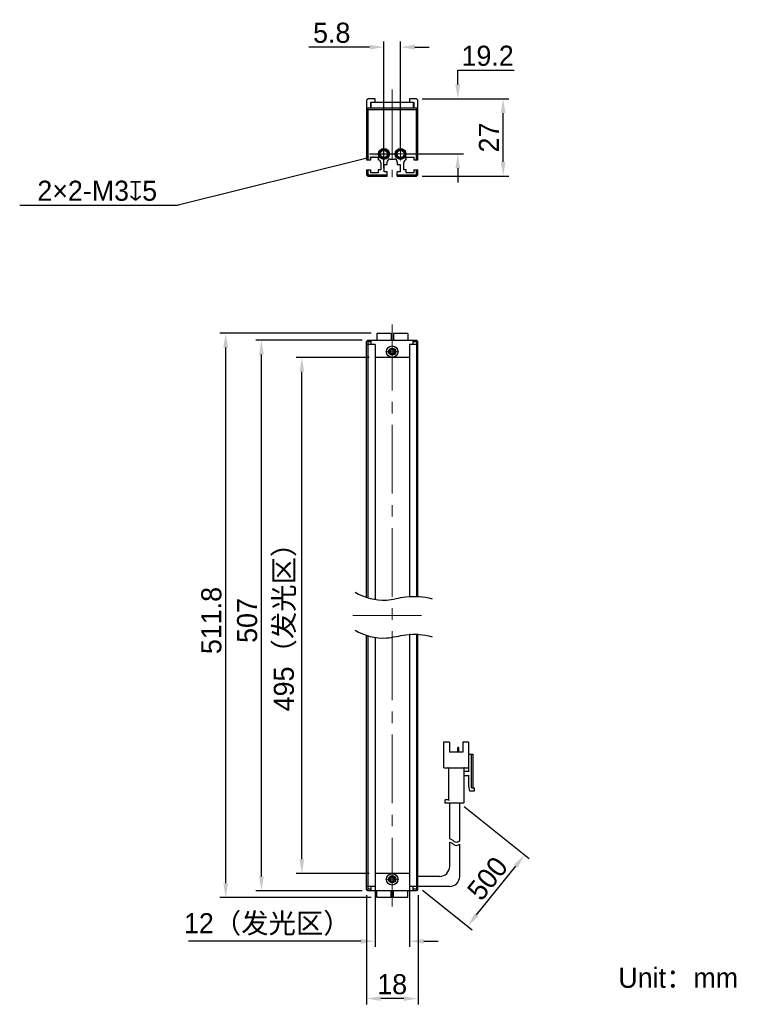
# Model space of a CAD drawing. Header units: millimetres. Extents: x 61 to 188, y 69 to 241.
import ezdxf

# ---------------------------------------------------------------- set-up
doc = ezdxf.new("R2010")
doc.units = ezdxf.units.MM
doc.header["$PDSIZE"] = -5
doc.linetypes.add('点画线', pattern=[18, 12, -2, 2, -2])
for name, color, linetype, lineweight in [('中心线层', 1, '点画线', 18), ('标注', 3, 'Continuous', 25), ('粗实线', 7, 'Continuous', 30), ('粗实线层', 7, 'Continuous', 35)]:
    doc.layers.add(name, color=color, linetype=linetype, lineweight=lineweight)
doc.styles.add('标准', font='txt', dxfattribs={"width": 0.667})
doc.dimstyles.new('CST Standard', dxfattribs={"dimtxt": 3.5, "dimasz": 2.5, "dimexe": 1, "dimexo": 1, "dimgap": 0.6, "dimtad": 1, "dimtoh": 1, "dimdsep": 46, "dimtxsty": 'Standard', "dimcen": -2.5, "dimdle": 5, "dimadec": 0, "dimazin": 2, "dimtfac": 1, "dimtofl": 0, "dimtmove": 0, "dimatfit": 0, "dimfxl": 1, "dimtolj": 1, "dimarcsym": 0})

# ---------------------------------------------------------------- blocks, each defined once
blk = doc.blocks.new('*X1')
at = {"layer": 'Defpoints', "color": 0}
for p in [(129.97, 227.17), (137.16, 227.17), (127.17, 217.57)]:
    blk.add_point(p, dxfattribs=at)
at = {"layer": '标注', "color": 9, "linetype": 'Continuous', "lineweight": -2, "ltscale": 3}
for p, q in [((137.16, 232.17), (146.98, 232.17)), ((137.16, 229.67), (137.16, 232.17)), ((137.16, 215.07), (137.16, 212.57))]:
    blk.add_line(p, q, dxfattribs=at)
at = {"layer": '标注', "color": 0, "linetype": 'Continuous', "lineweight": -2, "ltscale": 3}
for p, q in [((130.97, 227.17), (138.16, 227.17)), ((128.17, 217.57), (138.16, 217.57))]:
    blk.add_line(p, q, dxfattribs=at)
at = {"layer": '标注', "color": 9}
for points in [[(136.74, 229.67), (137.58, 229.67), (137.16, 227.17)], [(137.58, 215.07), (136.74, 215.07), (137.16, 217.57)]]:
    blk.add_solid(points, dxfattribs=at)
at = {"layer": '标注', "color": 7, "insert": (142.37, 234.66), "char_height": 3.5, "attachment_point": 5}
blk.add_mtext('\\A1;\\A1;{\\fFZLanTingHei-R-GBK|b0|i0|c134|p2;19.2}', dxfattribs=at)
blk = doc.blocks.new('*X2')
at = {"layer": 'Defpoints', "color": 0}
for p in [(127.17, 236.18), (124.27, 217.57), (127.17, 217.57)]:
    blk.add_point(p, dxfattribs=at)
at = {"layer": '标注', "color": 0, "linetype": 'Continuous', "lineweight": -2, "ltscale": 3}
for p, q in [((124.27, 218.57), (124.27, 237.18)), ((127.17, 218.57), (127.17, 237.18))]:
    blk.add_line(p, q, dxfattribs=at)
at = {"layer": '标注', "color": 9, "linetype": 'Continuous', "lineweight": -2, "ltscale": 3}
for p, q in [((121.77, 236.18), (111.18, 236.18)), ((129.67, 236.18), (132.17, 236.18))]:
    blk.add_line(p, q, dxfattribs=at)
at = {"layer": '标注', "color": 9}
for points in [[(121.77, 235.77), (121.77, 236.6), (124.27, 236.18)], [(129.67, 236.6), (129.67, 235.77), (127.17, 236.18)]]:
    blk.add_solid(points, dxfattribs=at)
at = {"layer": '标注', "color": 7, "insert": (115.17, 238.67), "char_height": 3.5, "attachment_point": 5}
blk.add_mtext('\\A1;\\A1;{\\fFZLanTingHei-R-GBK|b0|i0|c134|p2;5.8}', dxfattribs=at)
blk = doc.blocks.new('*X3')
at = {"layer": 'Defpoints', "color": 0}
for p in [(109.95, 182.08), (122.72, 182.08), (122.72, 92.08)]:
    blk.add_point(p, dxfattribs=at)
at = {"layer": '标注', "color": 0, "linetype": 'Continuous', "lineweight": -2, "ltscale": 3}
for p, q in [((121.72, 182.08), (108.95, 182.08)), ((121.72, 92.08), (108.95, 92.08))]:
    blk.add_line(p, q, dxfattribs=at)
at = {"layer": '标注', "color": 9, "linetype": 'Continuous', "lineweight": -2, "ltscale": 3}
blk.add_line((109.95, 94.58), (109.95, 179.58), dxfattribs=at)
at = {"layer": '标注', "color": 9}
for points in [[(110.37, 179.58), (109.54, 179.58), (109.95, 182.08)], [(109.54, 94.58), (110.37, 94.58), (109.95, 92.08)]]:
    blk.add_solid(points, dxfattribs=at)
at = {"layer": '标注', "color": 7, "insert": (107.04, 136.2), "char_height": 3.5, "attachment_point": 5, "rotation": 90}
blk.add_mtext('\\A1;{\\fFZLanTingHei-R-GBK|b0|i0|c134|p2;495（发光区）}', dxfattribs=at)
blk = doc.blocks.new('*X4')
at = {"layer": 'Defpoints', "color": 0}
for p in [(102.9, 185.08), (121.47, 185.08), (121.47, 89.08)]:
    blk.add_point(p, dxfattribs=at)
at = {"layer": '标注', "color": 0, "linetype": 'Continuous', "lineweight": -2, "ltscale": 3}
for p, q in [((120.47, 185.08), (101.9, 185.08)), ((120.47, 89.08), (101.9, 89.08))]:
    blk.add_line(p, q, dxfattribs=at)
at = {"layer": '标注', "color": 9, "linetype": 'Continuous', "lineweight": -2, "ltscale": 3}
blk.add_line((102.9, 91.58), (102.9, 182.58), dxfattribs=at)
at = {"layer": '标注', "color": 9}
for points in [[(103.32, 182.58), (102.49, 182.58), (102.9, 185.08)], [(102.49, 91.58), (103.32, 91.58), (102.9, 89.08)]]:
    blk.add_solid(points, dxfattribs=at)
at = {"layer": '标注', "color": 7, "insert": (100.42, 136.2), "char_height": 3.5, "attachment_point": 5, "rotation": 90}
blk.add_mtext('\\A1;{\\fFZLanTingHei-R-GBK|b0|i0|c134|p2;507}', dxfattribs=at)
blk = doc.blocks.new('*X5')
at = {"layer": 'Defpoints', "color": 0}
for p in [(122.72, 92.08), (128.72, 92.08), (122.72, 80.27)]:
    blk.add_point(p, dxfattribs=at)
at = {"layer": '标注', "color": 0, "linetype": 'Continuous', "lineweight": -2, "ltscale": 3}
for p, q in [((122.72, 91.08), (122.72, 79.27)), ((128.72, 91.08), (128.72, 79.27))]:
    blk.add_line(p, q, dxfattribs=at)
at = {"layer": '标注', "color": 9, "linetype": 'Continuous', "lineweight": -2, "ltscale": 3}
for p, q in [((120.22, 80.27), (90.15, 80.27)), ((131.22, 80.27), (133.72, 80.27))]:
    blk.add_line(p, q, dxfattribs=at)
at = {"layer": '标注', "color": 9}
for points in [[(120.22, 79.85), (120.22, 80.68), (122.72, 80.27)], [(131.22, 80.68), (131.22, 79.85), (128.72, 80.27)]]:
    blk.add_solid(points, dxfattribs=at)
at = {"layer": '标注', "color": 7, "insert": (103.93, 83.19), "char_height": 3.5, "attachment_point": 5}
blk.add_mtext('\\A1;\\A1;{\\fFZLanTingHei-R-GBK|b0|i0|c134|p2;12（发光区）}', dxfattribs=at)
blk = doc.blocks.new('*X6')
at = {"layer": 'Defpoints', "color": 0}
for p in [(121.22, 89.33), (130.22, 89.33), (121.22, 70.27)]:
    blk.add_point(p, dxfattribs=at)
at = {"layer": '标注', "color": 0, "linetype": 'Continuous', "lineweight": -2, "ltscale": 3}
for p, q in [((121.22, 88.33), (121.22, 69.27)), ((130.22, 88.33), (130.22, 69.27))]:
    blk.add_line(p, q, dxfattribs=at)
at = {"layer": '标注', "color": 9, "linetype": 'Continuous', "lineweight": -2, "ltscale": 3}
blk.add_line((127.72, 70.27), (123.72, 70.27), dxfattribs=at)
at = {"layer": '标注', "color": 9}
for points in [[(123.72, 70.69), (123.72, 69.86), (121.22, 70.27)], [(127.72, 69.86), (127.72, 70.69), (130.22, 70.27)]]:
    blk.add_solid(points, dxfattribs=at)
at = {"layer": '标注', "color": 7, "insert": (125.72, 72.76), "char_height": 3.5, "attachment_point": 5}
blk.add_mtext('\\A1;\\A1;{\\fFZLanTingHei-R-GBK|b0|i0|c134|p2;18}', dxfattribs=at)
blk = doc.blocks.new('*X7')
at = {"layer": 'Defpoints', "color": 0}
for p in [(96.67, 186.28), (123.02, 186.28), (123.02, 87.88)]:
    blk.add_point(p, dxfattribs=at)
at = {"layer": '标注', "color": 0, "linetype": 'Continuous', "lineweight": -2, "ltscale": 3}
for p, q in [((122.02, 186.28), (95.67, 186.28)), ((122.02, 87.88), (95.67, 87.88))]:
    blk.add_line(p, q, dxfattribs=at)
at = {"layer": '标注', "color": 9, "linetype": 'Continuous', "lineweight": -2, "ltscale": 3}
blk.add_line((96.67, 90.38), (96.67, 183.78), dxfattribs=at)
at = {"layer": '标注', "color": 9}
for points in [[(97.08, 183.78), (96.25, 183.78), (96.67, 186.28)], [(96.25, 90.38), (97.08, 90.38), (96.67, 87.88)]]:
    blk.add_solid(points, dxfattribs=at)
at = {"layer": '标注', "color": 7, "insert": (94.18, 136.2), "char_height": 3.5, "attachment_point": 5, "rotation": 90}
blk.add_mtext('\\A1;{\\fFZLanTingHei-R-GBK|b0|i0|c134|p2;511.8}', dxfattribs=at)
blk = doc.blocks.new('*X8')
at = {"layer": 'Defpoints', "color": 0}
for p in [(123.54, 217.39), (125, 217.75)]:
    blk.add_point(p, dxfattribs=at)
at = {"layer": '标注', "color": 0, "linetype": 'Continuous', "ltscale": 3}
for p, q in [((124.27, 215.07), (124.27, 220.07)), ((121.77, 217.57), (126.77, 217.57))]:
    blk.add_line(p, q, dxfattribs=at)
at = {"layer": '标注', "color": 9, "linetype": 'Continuous', "lineweight": -2, "ltscale": 3}
for p in [(121.11, 216.78), (60.72, 208.63)]:
    blk.add_line(p, (88.38, 208.63), dxfattribs=at)
at = {"layer": '标注', "color": 9}
blk.add_solid([(121.22, 216.38), (121.01, 217.19), (123.54, 217.39)], dxfattribs=at)
at = {"layer": '标注', "color": 7, "insert": (74.25, 211.12), "char_height": 3.5, "attachment_point": 5}
blk.add_mtext('\\A1;\\A1;{\\fFZLanTingHei-R-GBK|b0|i0|c134|p2;2×2-M3\\Fgdt.shx|c168;x\\fFZLanTingHei-R-GBK|b0|i0|c134|p2;5\\P}', dxfattribs=at)
blk = doc.blocks.new('*X9')
at = {"layer": 'Defpoints', "color": 0}
for p in [(137.5, 104.41), (148.83, 95.34), (130.22, 89.83)]:
    blk.add_point(p, dxfattribs=at)
at = {"layer": '标注', "color": 0, "linetype": 'Continuous', "lineweight": -2, "ltscale": 3}
for p, q in [((138.28, 103.78), (149.61, 94.72)), ((131, 89.2), (139.66, 82.27))]:
    blk.add_line(p, q, dxfattribs=at)
at = {"layer": '标注', "color": 9, "linetype": 'Continuous', "lineweight": -2, "ltscale": 3}
blk.add_line((140.44, 84.85), (147.27, 93.39), dxfattribs=at)
at = {"layer": '标注', "color": 9}
for points in [[(147.6, 93.13), (146.94, 93.65), (148.83, 95.34)], [(140.11, 85.11), (140.76, 84.59), (138.88, 82.9)]]:
    blk.add_solid(points, dxfattribs=at)
at = {"layer": '标注', "color": 7, "insert": (142.35, 91.22), "char_height": 3.5, "attachment_point": 5, "rotation": 51.3402}
blk.add_mtext('\\A1;{\\fFZLanTingHei-R-GBK|b0|i0|c134|p2;500}', dxfattribs=at)
blk = doc.blocks.new('*X10')
at = {"layer": 'Defpoints', "color": 0}
for p in [(129.97, 227.17), (145.07, 227.17), (129.97, 213.67)]:
    blk.add_point(p, dxfattribs=at)
at = {"layer": '标注', "color": 0, "linetype": 'Continuous', "lineweight": -2, "ltscale": 3}
for p, q in [((130.97, 227.17), (146.07, 227.17)), ((130.97, 213.67), (146.07, 213.67))]:
    blk.add_line(p, q, dxfattribs=at)
at = {"layer": '标注', "color": 9, "linetype": 'Continuous', "lineweight": -2, "ltscale": 3}
blk.add_line((145.07, 216.17), (145.07, 224.67), dxfattribs=at)
at = {"layer": '标注', "color": 9}
for points in [[(145.49, 224.67), (144.66, 224.67), (145.07, 227.17)], [(144.66, 216.17), (145.49, 216.17), (145.07, 213.67)]]:
    blk.add_solid(points, dxfattribs=at)
at = {"layer": '标注', "color": 7, "insert": (142.6, 220.42), "char_height": 3.5, "attachment_point": 5, "rotation": 90}
blk.add_mtext('\\A1;\\A1;{\\fFZLanTingHei-R-GBK|b0|i0|c134|p2;27}', dxfattribs=at)

msp = doc.modelspace()

# ---------------------------------------------------------------- linework, layer by layer
at = {"layer": '中心线层', "color": 0}
for p, q in [((125.7182, 228.7871), (125.7182, 213.5175)), ((124.2682, 216.4263), (124.2682, 218.7088)), ((127.1682, 216.4263), (127.1682, 218.7088)), ((125.4095, 217.5675), (123.1269, 217.5675)), ((125.4095, 217.5675), (123.5432, 217.5675)), ((128.3095, 217.5675), (126.0269, 217.5675)), ((128.3095, 217.5675), (126.4432, 217.5675)), ((125.7182, 86.3256), (125.7182, 187.8256)), ((125.7182, 184.2169), (125.7182, 182.3506)), ((125.7182, 184.2169), (125.7182, 181.9343)), ((126.8595, 183.0756), (124.5769, 183.0756)), ((118.8238, 137.0756), (132.6126, 137.0756)), ((126.8595, 91.0756), (124.5769, 91.0756)), ((125.7182, 92.2169), (125.7182, 90.3506)), ((125.7182, 92.2169), (125.7182, 89.9343))]:
    msp.add_line(p, q, dxfattribs=at)
at = {"layer": '粗实线', "color": 0, "ltscale": 3}
for p, q in [((121.4682, 227.1675), (121.2182, 226.9175)), ((121.2182, 226.9175), (121.2182, 216.5175)), ((122.7182, 227.1675), (121.4682, 227.1675)), ((122.7182, 226.5675), (122.7182, 227.1675)), ((128.7182, 227.1675), (128.7182, 226.5675)), ((129.9682, 227.1675), (128.7182, 227.1675)), ((130.2182, 226.9175), (129.9682, 227.1675)), ((130.2182, 216.5175), (130.2182, 226.9175)), ((121.4682, 225.5168), (121.2182, 225.2668)), ((121.3432, 225.3918), (121.4682, 225.2668)), ((129.9682, 225.5162), (121.4682, 225.5168)), ((121.4682, 225.2668), (121.4682, 216.5175)), ((129.9682, 225.2662), (121.4682, 225.2668)), ((121.9682, 225.5162), (121.9682, 226.5675)), ((121.9682, 226.5675), (129.4682, 226.5675)), ((122.0682, 225.5668), (122.0682, 226.5675)), ((129.3682, 225.5662), (122.0682, 225.5668)), ((129.3682, 226.5675), (129.3682, 225.5662)), ((129.4682, 226.5675), (129.4682, 225.5162)), ((130.2182, 225.2662), (129.9682, 225.5162)), ((130.0932, 225.3912), (129.9682, 225.2662)), ((129.9682, 216.5175), (129.9682, 225.2662)), ((121.2182, 216.5175), (121.9682, 216.5175)), ((121.9682, 216.5175), (121.9682, 217.0175)), ((121.9682, 217.0175), (123.2682, 217.0175)), ((123.2682, 217.0175), (123.2682, 216.5175)), ((125.3432, 216.6675), (126.0932, 216.6675)), ((128.1682, 217.0175), (129.4682, 217.0175)), ((128.1682, 216.5175), (128.1682, 217.0175)), ((129.4682, 217.0175), (129.4682, 216.5175)), ((129.4682, 216.5175), (130.2182, 216.5175)), ((121.2182, 214.7675), (121.9682, 214.7675)), ((121.2182, 214.7675), (121.2182, 213.9175)), ((121.4682, 214.7675), (121.4682, 214.0211)), ((121.9682, 214.2675), (121.9682, 214.7675)), ((123.7182, 214.7675), (123.2682, 214.7675)), ((123.2682, 214.7675), (123.2682, 214.2675)), ((123.7182, 216.02), (123.7182, 214.7675)), ((124.3432, 215.7175), (124.8432, 215.7175)), ((124.3432, 214.4175), (124.3432, 215.7175)), ((124.8432, 215.7175), (124.8432, 216.1675)), ((126.5932, 216.1675), (126.5932, 215.7175)), ((126.5932, 215.7175), (127.0932, 215.7175)), ((127.0932, 215.7175), (127.0932, 214.4175)), ((127.7182, 214.7675), (127.7182, 216.02)), ((128.1682, 214.7675), (127.7182, 214.7675)), ((128.1682, 214.2675), (128.1682, 214.7675)), ((129.4682, 214.7675), (130.2182, 214.7675)), ((129.4682, 214.7675), (129.4682, 214.2675)), ((129.9682, 214.0211), (129.9682, 214.7675)), ((130.2182, 213.9175), (130.2182, 214.7675)), ((121.2182, 213.9175), (121.4682, 214.0211)), ((121.2182, 213.9175), (121.4682, 213.6675)), ((121.4682, 214.0211), (121.5717, 213.9175)), ((121.4682, 213.6675), (121.5717, 213.9175)), ((121.4682, 213.6675), (124.8432, 213.6675)), ((121.5717, 213.9175), (124.8432, 213.9175)), ((123.2682, 214.2675), (121.9682, 214.2675)), ((124.8432, 214.4175), (124.3432, 214.4175)), ((124.8432, 213.6675), (124.8432, 214.4175)), ((127.0932, 214.4175), (126.5932, 214.4175)), ((126.5932, 213.6675), (126.5932, 214.4175)), ((126.5932, 213.9175), (129.8646, 213.9175)), ((126.5932, 213.6675), (129.9682, 213.6675)), ((129.4682, 214.2675), (128.1682, 214.2675)), ((129.8646, 213.9175), (129.9682, 214.0211)), ((129.9682, 213.6675), (129.8646, 213.9175)), ((130.2182, 213.9175), (129.9682, 214.0211)), ((129.9682, 213.6675), (130.2182, 213.9175)), ((123.0182, 186.2756), (123.0182, 185.0756)), ((125.5182, 186.2756), (123.0182, 186.2756)), ((125.5182, 186.2756), (125.5182, 185.0756)), ((125.9182, 186.2756), (125.9182, 185.0756)), ((128.4182, 186.2756), (125.9182, 186.2756)), ((128.4182, 186.2756), (128.4182, 185.0756)), ((121.2182, 184.8256), (121.4682, 185.0756)), ((121.2182, 140.1935), (121.2182, 184.8256)), ((122.7182, 184.3256), (121.2182, 184.3256)), ((121.3432, 184.9506), (121.4681, 184.8256)), ((121.4681, 184.8256), (122.0682, 184.8256)), ((121.4681, 184.8256), (121.4682, 140.1063)), ((121.4682, 185.0756), (129.9682, 185.0756)), ((122.0682, 184.3256), (122.0682, 185.0756)), ((122.7182, 184.3256), (122.7182, 139.7771)), ((130.2182, 184.3256), (128.7182, 184.3256)), ((128.7182, 184.3256), (128.7182, 140.4943)), ((129.3682, 184.3256), (129.3682, 185.0756)), ((129.3682, 184.8256), (129.9682, 184.8256)), ((130.2182, 184.8256), (129.9682, 185.0756)), ((129.9682, 184.8256), (130.0932, 184.9506)), ((129.9682, 184.8256), (129.9682, 140.4883)), ((130.2182, 140.4674), (130.2182, 184.8256)), ((128.7182, 182.0756), (122.7182, 182.0756)), ((121.2182, 89.3256), (121.2182, 133.5748)), ((121.4682, 133.4877), (121.4682, 89.3256)), ((122.7182, 133.1584), (122.7182, 89.8256)), ((128.7182, 133.8756), (128.7182, 89.8256)), ((129.9682, 133.8696), (129.9682, 89.3256)), ((130.2182, 89.3256), (130.2182, 133.8488)), ((135.6875, 114.9673), (134.6958, 114.9673)), ((134.6958, 114.9673), (134.6958, 110.6506)), ((135.6875, 114.9673), (135.6875, 113.2173)), ((137.1455, 113.2173), (137.1455, 114.0223)), ((137.2916, 114.0806), (137.2038, 114.0806)), ((137.35, 113.2173), (137.35, 114.0223)), ((139.0125, 114.9673), (138.0208, 114.9673)), ((138.0208, 114.9673), (138.0208, 113.2173)), ((139.0125, 114.9673), (139.0125, 110.6506)), ((138.0208, 113.2173), (135.6875, 113.2173)), ((139.0125, 112.8673), (139.7708, 112.8673)), ((139.0708, 112.1673), (139.0125, 112.1673)), ((139.0708, 109.8339), (139.0708, 112.8673)), ((139.4791, 112.8673), (139.4791, 107.1506)), ((139.7708, 112.8673), (139.7708, 107.0339)), ((134.8125, 110.5339), (138.8958, 110.5339)), ((135.5125, 110.4173), (135.5125, 104.9923)), ((138.1958, 110.4173), (138.1958, 104.4089)), ((138.3125, 109.9506), (139.0708, 109.9506)), ((139.0708, 109.1339), (138.3125, 109.1339)), ((139.0708, 107.3839), (139.0708, 109.2506)), ((139.2458, 106.4506), (139.0708, 107.3839)), ((140.0041, 106.4506), (139.2458, 106.4506)), ((139.5958, 107.0339), (140.0041, 107.0339)), ((140.0041, 107.0339), (140.0041, 106.4506)), ((134.9291, 104.8756), (134.9291, 104.4089)), ((135.0458, 104.9923), (135.5125, 104.9923)), ((134.9291, 104.4089), (138.1958, 104.4089)), ((135.7458, 98.1316), (135.7458, 104.4089)), ((137.4958, 97.8125), (137.4958, 104.4089)), ((135.7458, 93.3256), (135.7458, 97.5331)), ((137.4958, 91.5756), (137.4958, 97.2139)), ((128.7182, 92.0756), (122.7182, 92.0756)), ((133.9958, 91.5756), (130.2182, 91.5756)), ((122.7182, 89.8256), (121.2182, 89.8256)), ((121.4682, 89.0756), (121.2182, 89.3256)), ((121.4682, 89.3256), (121.3432, 89.2006)), ((122.0682, 89.3256), (121.4682, 89.3256)), ((122.0682, 89.0756), (122.0682, 89.8256)), ((130.2182, 89.8256), (128.7182, 89.8256)), ((129.3682, 89.0756), (129.3682, 89.8256)), ((129.9682, 89.3256), (129.3682, 89.3256)), ((130.2182, 89.3256), (129.9682, 89.0756)), ((130.0932, 89.2006), (129.9682, 89.3256)), ((135.7458, 89.8256), (130.2182, 89.8256)), ((129.9682, 89.0756), (121.4682, 89.0756)), ((123.0182, 87.8756), (123.0182, 89.0756)), ((125.5182, 87.8756), (123.0182, 87.8756)), ((125.5182, 87.8756), (125.5182, 89.0756)), ((125.9182, 87.8756), (125.9182, 89.0756)), ((128.4182, 87.8756), (125.9182, 87.8756)), ((128.4182, 87.8756), (128.4182, 89.0756))]:
    msp.add_line(p, q, dxfattribs=at)
for centre, radius in [((124.2682, 217.5675), 0.95), ((124.2682, 217.5675), 0.8), ((124.2682, 217.5675), 0.625), ((127.1682, 217.5675), 0.95), ((127.1682, 217.5675), 0.8), ((127.1682, 217.5675), 0.625), ((125.7184, 183.0756), 1), ((125.7181, 183.0756), 0.625), ((125.7182, 183.0756), 0.4), ((125.718, 91.0756), 1), ((125.7183, 91.0756), 0.625), ((125.7182, 91.0756), 0.4)]:
    msp.add_circle(centre, radius, dxfattribs=at)
for centre, radius, start, end in [((124.2682, 217.5675), 0.75, 255, 195), ((127.1682, 217.5675), 0.75, 255, 195), ((123.2182, 216.02), 0.5, 360, 84.26083), ((125.3432, 216.1675), 0.5, 90, 180), ((126.0932, 216.1675), 0.5, 0, 90), ((128.2182, 216.02), 0.5, 95.73917, 180), ((125.7182, 183.0756), 0.5, 165, 105), ((125.7184, 183.0756), 0.3667, 25.932154, 154.217671), ((125.7184, 183.0756), 0.3667, 205.782329, 334.067846), ((137.2038, 114.0223), 0.0583, 90, 180), ((137.2916, 114.0223), 0.0583, 0, 90), ((134.8125, 110.6506), 0.1167, 180, 270), ((135.3958, 110.4173), 0.1167, 0, 90), ((138.3125, 110.4173), 0.1167, 90, 180), ((138.3125, 110.0673), 0.1167, 180, 270), ((138.8958, 110.6506), 0.1167, 270, 0), ((138.3125, 109.0173), 0.1167, 90, 180), ((139.5958, 107.1506), 0.1167, 180, 270), ((135.0458, 104.8756), 0.1167, 90, 180), ((133.9958, 93.3256), 1.75, 270, 360), ((125.7182, 91.0756), 0.5, 345, 285), ((125.718, 91.0756), 0.3667, 25.782329, 154.067846), ((135.7458, 91.5756), 1.75, 270, 0), ((125.718, 91.0756), 0.3667, 205.932154, 334.217671)]:
    msp.add_arc(centre, radius, start, end, dxfattribs=at)
for points, knots in [([(125.3882, 183.2351), (125.3763, 183.2105), (125.3602, 183.1576), (125.3553, 183.1029), (125.3553, 183.0756)], [0, 0, 0, 0, 505.04981203, 1010.58343926, 1010.58343926, 1010.58343926, 1010.58343926]), ([(125.3553, 183.0756), (125.3553, 183.0483), (125.3602, 182.9936), (125.3763, 182.9407), (125.3882, 182.9161)], [0, 0, 0, 0, 505.14111915, 1009.80603538, 1009.80603538, 1009.80603538, 1009.80603538]), ([(126.0814, 183.0756), (126.0814, 183.1031), (126.0764, 183.1581), (126.0602, 183.2113), (126.0482, 183.2359)], [0, 0, 0, 0, 506.05655016, 1011.6253862, 1011.6253862, 1011.6253862, 1011.6253862]), ([(126.0482, 182.9152), (126.0602, 182.9399), (126.0764, 182.9931), (126.0814, 183.0481), (126.0814, 183.0756)], [0, 0, 0, 0, 505.17585183, 1010.84662206, 1010.84662206, 1010.84662206, 1010.84662206]), ([(119.2317, 141.1192), (120.8637, 140.1918), (124.0228, 139.3137), (128.4344, 140.6184), (131.1982, 140.396), (132.6826, 139.9983)], [0, 0, 0, 0, 460.34670104, 740.66788496, 1117.53661954, 1117.53661954, 1117.53661954, 1117.53661954]), ([(119.2317, 134.5005), (120.8637, 133.5732), (124.0228, 132.695), (128.4344, 133.9997), (131.1982, 133.7774), (132.6826, 133.3796)], [0, 0, 0, 0, 448.42412458, 721.4852353, 1088.59339965, 1088.59339965, 1088.59339965, 1088.59339965]), ([(135.5125, 104.9923), (135.514, 104.9907), (135.5195, 104.9853), (135.5304, 104.9743), (135.5462, 104.9585), (135.5651, 104.9396), (135.5858, 104.9189), (135.6074, 104.8974), (135.6219, 104.8828), (135.6291, 104.8756)], [0, 0, 0, 0, 89.79575272, 318.17304708, 635.6741407, 1010.14906212, 1419.15425505, 1843.8597242, 2265.57043321, 2265.57043321, 2265.57043321, 2265.57043321]), ([(135.7458, 98.1316), (135.885, 98.1102), (136.2052, 97.994), (136.7561, 97.4374), (137.2164, 97.6131), (137.4958, 97.8125)], [0, 0, 0, 0, 245.09492778, 577.44314536, 1065.02316702, 1065.02316702, 1065.02316702, 1065.02316702]), ([(135.7458, 97.5331), (135.885, 97.5117), (136.2052, 97.3954), (136.7561, 96.8388), (137.2164, 97.0146), (137.4958, 97.2139)], [0, 0, 0, 0, 244.83868149, 576.83942963, 1063.90968728, 1063.90968728, 1063.90968728, 1063.90968728]), ([(125.3882, 91.2359), (125.3762, 91.2113), (125.36, 91.1581), (125.355, 91.1031), (125.355, 91.0756)], [0, 0, 0, 0, 349.58453149, 699.51154928, 699.51154928, 699.51154928, 699.51154928]), ([(125.355, 91.0756), (125.355, 91.0481), (125.36, 90.9931), (125.3762, 90.9399), (125.3882, 90.9152)], [0, 0, 0, 0, 349.78235465, 699.2276051, 699.2276051, 699.2276051, 699.2276051]), ([(126.0811, 91.0756), (126.0811, 91.1029), (126.0761, 91.1576), (126.0601, 91.2105), (126.0482, 91.2351)], [0, 0, 0, 0, 351.5536731, 702.77593211, 702.77593211, 702.77593211, 702.77593211]), ([(126.0482, 90.9161), (126.0601, 90.9407), (126.0761, 90.9936), (126.0811, 91.0483), (126.0811, 91.0756)], [0, 0, 0, 0, 351.08095868, 702.49823727, 702.49823727, 702.49823727, 702.49823727])]:
    msp.add_open_spline(points, degree=3, knots=knots, dxfattribs=at)

# ---------------------------------------------------------------- texts
at = {"layer": '粗实线层', "color": 0, "insert": (165.1703, 75.6533), "char_height": 3.5, "width": 42.992139, "attachment_point": 1, "style": '标准'}
msp.add_mtext('{\\W1;\\fFZLanTingHei-R-GBK|b0|i0|c134|p2;Unit：mm}', dxfattribs=at)

# ---------------------------------------------------------------- dimensions: what is measured, and where the dimension line sits
at = {"layer": '标注', "color": 0, "ltscale": 3}
for base, p1, p2, override, picture, middle in [((127.1682, 236.1836), (124.2682, 217.5675), (127.1682, 217.5675), {"dimlfac": 2, "dimtxsty": 'Standard', "dimsah": 1, "dimclrd": 9, "dimclrt": 7, "dimtzin": 8}, '*X2', (115.1682, 236.1836)), ((122.7182, 80.2676), (128.7182, 92.0756), (122.7182, 92.0756), {"dimlfac": 2, "dimpost": '（发光区）', "dimtxsty": 'Standard', "dimsah": 1, "dimclrd": 9, "dimclrt": 7, "dimtzin": 8}, '*X5', (103.9336, 80.2676))]:
    dim = msp.add_linear_dim(base=base, p1=p1, p2=p2, text='\\A1;{\\fFZLanTingHei-R-GBK|b0|i0|c134|p2;<>}', dimstyle='CST Standard', override=override, dxfattribs=at)
    dim.commit()
    dim.dimension.update_dxf_attribs({"geometry": picture, "text_midpoint": middle, "dimtype": 160})
for base, p1, picture, middle in [((137.161, 227.1675), (127.1682, 217.5675), '*X1', (142.3696, 234.6641)), ((145.0721, 227.1675), (129.9682, 213.6675), '*X10', (142.6029, 220.4175))]:
    dim = msp.add_linear_dim(base=base, p1=p1, p2=(129.9682, 227.1675), angle=90, text='\\A1;{\\fFZLanTingHei-R-GBK|b0|i0|c134|p2;<>}', dimstyle='CST Standard', override={"dimlfac": 2, "dimtxsty": 'Standard', "dimsah": 1, "dimclrd": 9, "dimclrt": 7, "dimtzin": 8}, dxfattribs=at)
    dim.commit()
    dim.dimension.update_dxf_attribs({"geometry": picture, "text_midpoint": middle})
dim = msp.add_diameter_dim_2p(p1=(124.9959, 217.7489), p2=(123.5404, 217.3862), text='\\A1;{\\fFZLanTingHei-R-GBK|b0|i0|c134|p2;2×2-M3\\Fgdt.shx|c168;x\\fFZLanTingHei-R-GBK|b0|i0|c134|p2;5\\P}', dimstyle='CST Standard', override={"dimlfac": 2, "dimpost": '2×2-M<>{\\fcxgdtshp;b}5\\X(此处端板螺丝可根据需要拆装)', "dimtxsty": 'Standard', "dimsah": 1, "dimclrd": 9, "dimclrt": 7, "dimtzin": 8}, dxfattribs=at)
dim.commit()
dim.dimension.update_dxf_attribs({"geometry": '*X8', "text_midpoint": (88.3759, 208.6251), "dimtype": 163})
for base, p1, p2, angle, text, override, picture, middle in [((96.6662, 186.2756), (123.0182, 87.8756), (123.0182, 186.2756), 90, '{\\fFZLanTingHei-R-GBK|b0|i0|c134|p2;511.8}', {"dimlfac": 2, "dimtxsty": 'Standard', "dimsah": 1, "dimclrd": 9, "dimclrt": 7, "dimtzin": 8}, '*X7', (96.6662, 136.2031)), ((102.9047, 185.0756), (121.4682, 89.0756), (121.4682, 185.0756), 90, '{\\fFZLanTingHei-R-GBK|b0|i0|c134|p2;507}', {"dimlfac": 2, "dimtxsty": 'Standard', "dimsah": 1, "dimclrd": 9, "dimclrt": 7, "dimtzin": 8}, '*X4', (102.9047, 136.2031)), ((109.9538, 182.0756), (122.7182, 92.0756), (122.7182, 182.0756), 90, '{\\fFZLanTingHei-R-GBK|b0|i0|c134|p2;495（发光区）}', {"dimlfac": 2, "dimtxsty": 'Standard', "dimsah": 1, "dimclrd": 9, "dimclrt": 7, "dimtzin": 8}, '*X3', (109.9538, 136.2031)), ((148.8314, 95.3404), (130.2182, 89.8256), (137.4958, 104.4089), 51.340192, '{\\fFZLanTingHei-R-GBK|b0|i0|c134|p2;500}', {"dimlfac": 2, "dimtxsty": 'Standard', "dimsah": 1, "dimclrd": 9, "dimclrt": 7, "dimtzin": 0}, '*X9', (144.2883, 89.6616))]:
    dim = msp.add_linear_dim(base=base, p1=p1, p2=p2, angle=angle, text=text, dimstyle='CST Standard', override=override, dxfattribs=at)
    dim.commit()
    dim.dimension.update_dxf_attribs({"geometry": picture, "text_midpoint": middle, "dimtype": 160})
dim = msp.add_linear_dim(base=(121.2182, 70.2746), p1=(130.2182, 89.3256), p2=(121.2182, 89.3256), text='\\A1;{\\fFZLanTingHei-R-GBK|b0|i0|c134|p2;<>}', dimstyle='CST Standard', override={"dimlfac": 2, "dimtxsty": 'Standard', "dimsah": 1, "dimclrd": 9, "dimclrt": 7, "dimtzin": 8}, dxfattribs=at)
dim.commit()
dim.dimension.update_dxf_attribs({"geometry": '*X6', "text_midpoint": (125.7182, 72.7621)})

doc.saveas('drawing.dxf')
